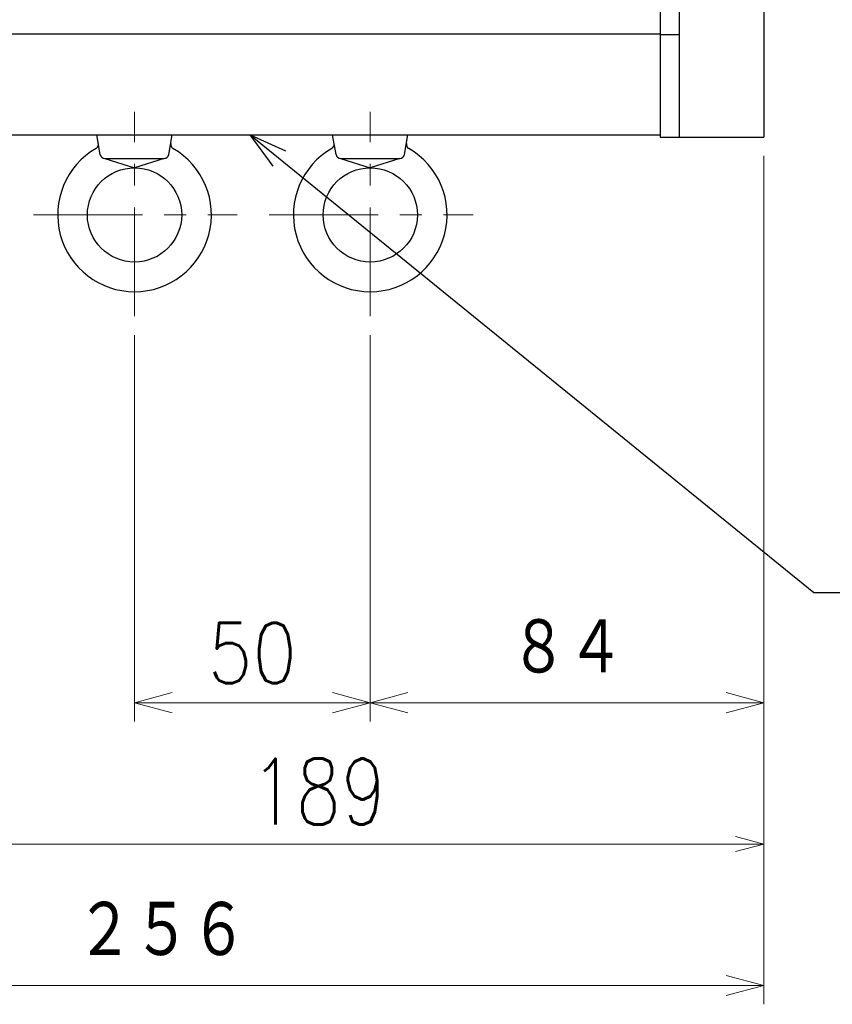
# Model space of a CAD drawing. Header units: millimetres. Extents: x 0 to 1735, y 0 to 1188.
# Tile 107 of 138: x 572 to 744, y 516 to 725. Entities that reach past the tile are written whole.
import ezdxf

# ---------------------------------------------------------------- set-up
doc = ezdxf.new("R2010")
doc.units = ezdxf.units.MM
doc.header["$LTSCALE"] = 0.727559
doc.linetypes.add('CENTER', pattern=[50.8, 31.75, -6.35, 6.35, -6.35])
doc.layers.add('NoLayerName_001', color=7, linetype='Continuous')
doc.layers.add('NoLayerName_002', color=7, linetype='Continuous')
doc.styles.get("Standard").update_dxf_attribs({"font": 'txt', "bigfont": 'extfont2'})
doc.dimstyles.get("Standard").update_dxf_attribs({"dimtxt": 2.5, "dimasz": 2.5, "dimexe": 1, "dimexo": 1, "dimtad": 1, "dimdec": 3, "dimzin": 0, "dimdsep": 46, "dimtxsty": 'Standard', "dimcen": 2.5, "dimadec": 3, "dimazin": 0, "dimtfac": 0.75, "dimtdec": 3, "dimtmove": 0, "dimatfit": 3, "dimfxl": 1, "dimarcsym": 0})

# ---------------------------------------------------------------- blocks, each defined once
blk = doc.blocks.new('_OPEN30')
at = {"color": 0, "linetype": 'ByBlock', "lineweight": -2}
for p, q in [((-1, 0.267949), (0, 0)), ((0, 0), (-1, -0.267949)), ((0, 0), (-1, 0))]:
    blk.add_line(p, q, dxfattribs=at)
blk = doc.blocks.new('*D144')
at = {"layer": 'Defpoints', "color": 0}
for p in [(730, 700), (541, 625.09), (730, 550)]:
    blk.add_point(p, dxfattribs=at)
at = {"layer": 'NoLayerName_001', "color": 0, "linetype": 'Continuous', "lineweight": 13}
for p, q in [((730, 696), (730, 546)), ((541, 621.09), (541, 546)), ((547, 550), (724, 550))]:
    blk.add_line(p, q, dxfattribs=at)
at = {"layer": 'NoLayerName_001', "color": 0, "lineweight": 13, "xscale": 6, "yscale": 6, "zscale": 6, "rotation": 180}
blk.add_blockref('_OPEN30', (541, 550), dxfattribs=at)
at = {"layer": 'NoLayerName_001', "color": 0, "lineweight": 13, "xscale": 6, "yscale": 6, "zscale": 6}
blk.add_blockref('_OPEN30', (730, 550), dxfattribs=at)
at = {"layer": 'NoLayerName_001', "color": 0, "lineweight": 13, "insert": (635.5, 561.15), "char_height": 14, "attachment_point": 5}
blk.add_mtext('\\W0.8000;189', dxfattribs=at)
blk = doc.blocks.new('*D145')
at = {"layer": 'Defpoints', "color": 0}
for p in [(730, 700), (646.5, 661.99), (730, 580)]:
    blk.add_point(p, dxfattribs=at)
at = {"layer": 'NoLayerName_001', "color": 0, "linetype": 'Continuous', "lineweight": 13}
for p, q in [((730, 696), (730, 576)), ((646.5, 657.99), (646.5, 576)), ((654.5, 580), (722, 580))]:
    blk.add_line(p, q, dxfattribs=at)
at = {"layer": 'NoLayerName_001', "color": 0, "lineweight": 13, "xscale": 8, "yscale": 8, "zscale": 8, "rotation": 180}
blk.add_blockref('_OPEN30', (646.5, 580), dxfattribs=at)
at = {"layer": 'NoLayerName_001', "color": 0, "lineweight": 13, "xscale": 8, "yscale": 8, "zscale": 8}
blk.add_blockref('_OPEN30', (730, 580), dxfattribs=at)
at = {"layer": 'NoLayerName_001', "color": 0, "lineweight": 13, "insert": (688.25, 591.58), "char_height": 12.8, "attachment_point": 5}
blk.add_mtext('\\W0.8594;８４', dxfattribs=at)
blk = doc.blocks.new('*D146')
at = {"layer": 'Defpoints', "color": 0}
for p in [(596.5, 661.99), (646.5, 661.99), (646.5, 580)]:
    blk.add_point(p, dxfattribs=at)
at = {"layer": 'NoLayerName_001', "color": 0, "linetype": 'Continuous', "lineweight": 13}
for p, q in [((596.5, 657.99), (596.5, 576)), ((646.5, 657.99), (646.5, 576)), ((604.5, 580), (638.5, 580))]:
    blk.add_line(p, q, dxfattribs=at)
at = {"layer": 'NoLayerName_001', "color": 0, "lineweight": 13, "xscale": 8, "yscale": 8, "zscale": 8, "rotation": 180}
blk.add_blockref('_OPEN30', (596.5, 580), dxfattribs=at)
at = {"layer": 'NoLayerName_001', "color": 0, "lineweight": 13, "xscale": 8, "yscale": 8, "zscale": 8}
blk.add_blockref('_OPEN30', (646.5, 580), dxfattribs=at)
at = {"layer": 'NoLayerName_001', "color": 0, "lineweight": 13, "insert": (621.5, 590.53), "char_height": 12.8, "attachment_point": 5}
blk.add_mtext('\\W0.8594;50', dxfattribs=at)
blk = doc.blocks.new('*D148')
at = {"layer": 'Defpoints', "color": 0}
for p in [(474.5, 727.5), (730, 700), (474.5, 520)]:
    blk.add_point(p, dxfattribs=at)
at = {"layer": 'NoLayerName_001', "color": 0, "linetype": 'Continuous', "lineweight": 13}
for p, q in [((474.5, 723.5), (474.5, 516)), ((730, 696), (730, 516)), ((722, 520), (482.5, 520))]:
    blk.add_line(p, q, dxfattribs=at)
at = {"layer": 'NoLayerName_001', "color": 0, "lineweight": 13, "xscale": 8, "yscale": 8, "zscale": 8, "rotation": 180}
blk.add_blockref('_OPEN30', (474.5, 520), dxfattribs=at)
at = {"layer": 'NoLayerName_001', "color": 0, "lineweight": 13, "xscale": 8, "yscale": 8, "zscale": 8}
blk.add_blockref('_OPEN30', (730, 520), dxfattribs=at)
at = {"layer": 'NoLayerName_001', "color": 0, "lineweight": 13, "insert": (602.25, 531.63), "char_height": 12.8, "attachment_point": 5}
blk.add_mtext('\\W0.8594;２５６', dxfattribs=at)

msp = doc.modelspace()

# ---------------------------------------------------------------- linework, layer by layer
at = {"layer": 'NoLayerName_001', "color": 7, "linetype": 'Continuous', "lineweight": 25}
for p, q in [((708, 880), (708, 700)), ((730, 880), (730, 700)), ((712, 732.75), (712, 700)), ((551, 721.94582692), (708, 721.94582692)), ((708, 721.7454214), (712, 721.7454214)), ((551, 700.5), (708, 700.5)), ((589.2359375, 696.32638476), (588.50001651, 700.5)), ((603.7640625, 696.32638476), (604.49998349, 700.5)), ((639.2359375, 696.32638476), (638.50001651, 700.5)), ((653.7640625, 696.32638476), (654.49998349, 700.5)), ((708, 700), (730, 700)), ((590.22075, 695.50000976), (602.77925, 695.50000976)), ((590.22075, 695.50000976), (596.49999589, 693.50001106)), ((602.77925, 695.50000976), (596.50000411, 693.50001106)), ((640.22075, 695.50000976), (652.77925, 695.50000976)), ((640.22075, 695.50000976), (646.49999589, 693.50001106)), ((652.77925, 695.50000976), (646.50000411, 693.50001106))]:
    msp.add_line(p, q, dxfattribs=at)
at = {"layer": 'NoLayerName_001', "color": 4, "linetype": 'CENTER', "lineweight": 13}
for p, q in [((596.5, 661.99350976), (596.5, 705.35307226)), ((646.5, 661.99350976), (646.5, 705.35307226)), ((575.08675475, 683.5), (618.29740879, 683.5)), ((625.08675475, 683.5), (668.29740879, 683.5))]:
    msp.add_line(p, q, dxfattribs=at)
at = {"layer": 'NoLayerName_001', "color": 7, "linetype": 'Continuous', "lineweight": 25}
for centre in [(596.5, 683.50000976), (646.5, 683.50000976)]:
    msp.add_circle(centre, 10, dxfattribs=at)
for centre, radius, start, end in [((587.84125, 698.47719726), 1, 300.0334671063, 10.000000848), ((605.15875, 698.47719726), 1, 169.9999993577, 239.9665330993), ((637.84125, 698.47719726), 1, 300.0334671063, 10.000000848), ((655.15875, 698.47719726), 1, 169.9999993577, 239.9665330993), ((596.5, 683.50000976), 16.3, 120.0335062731, 59.9665649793), ((590.22075, 696.50000976), 1, 190.0000004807, 269.9999998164), ((602.77925, 696.50000976), 1, 270.0000003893, 349.9999997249), ((646.5, 683.50000976), 16.3, 120.0335062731, 59.9665649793), ((640.22075, 696.50000976), 1, 190.0000004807, 269.9999998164), ((652.77925, 696.50000976), 1, 270.0000003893, 349.9999997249)]:
    msp.add_arc(centre, radius, start, end, dxfattribs=at)

# ---------------------------------------------------------------- dimensions: what is measured, and where the dimension line sits
at = {"layer": 'NoLayerName_001', "color": 3, "linetype": 'Continuous', "lineweight": 13}
dim = msp.add_linear_dim(base=(474.5, 520), p1=(730, 700), p2=(474.5, 727.50000156), angle=180, text='\\W0.8594;２５６', dimstyle='Standard', override={"dimtxt": 12.8, "dimasz": 8, "dimexe": 4, "dimexo": 4, "dimgap": 4, "dimdec": 8, "dimzin": 8, "dimblk": 'OPEN30', "dimclrd": 0, "dimclre": 0, "dimclrt": 0, "dimtp": 0, "dimtm": 0, "dimlwd": 13, "dimlwe": 13}, dxfattribs=at)
dim.commit()
dim.dimension.update_dxf_attribs({"geometry": '*D148', "text_midpoint": (602.25, 520), "dimtype": 160})
for base, p1, p2, text, override, picture, middle in [((730, 550), (541, 625.08824545), (730, 700), '\\W0.8000;<>', {"dimtxt": 14, "dimasz": 6, "dimexe": 4, "dimexo": 4, "dimgap": 4, "dimzin": 8, "dimblk": 'OPEN30', "dimclrd": 0, "dimclre": 0, "dimclrt": 0, "dimtp": 0, "dimtm": 0, "dimlwd": 13, "dimlwe": 13}, '*D144', (635.5, 550)), ((730, 580), (646.5, 661.99350976), (730, 700), '\\W0.8594;８４', {"dimtxt": 12.8, "dimasz": 8, "dimexe": 4, "dimexo": 4, "dimgap": 4, "dimdec": 8, "dimzin": 8, "dimblk": 'OPEN30', "dimclrd": 0, "dimclre": 0, "dimclrt": 0, "dimtp": 0, "dimtm": 0, "dimlwd": 13, "dimlwe": 13}, '*D145', (688.25, 580)), ((646.5, 580), (596.5, 661.9935097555), (646.5, 661.9935097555), '\\W0.8594;<>', {"dimtxt": 12.8, "dimasz": 8, "dimexe": 4, "dimexo": 4, "dimgap": 4, "dimdec": 8, "dimzin": 8, "dimblk": 'OPEN30', "dimclrd": 0, "dimclre": 0, "dimclrt": 0, "dimtp": 0, "dimtm": 0, "dimlwd": 13, "dimlwe": 13}, '*D146', (621.5, 580))]:
    dim = msp.add_linear_dim(base=base, p1=p1, p2=p2, text=text, dimstyle='Standard', override=override, dxfattribs=at)
    dim.commit()
    dim.dimension.update_dxf_attribs({"geometry": picture, "text_midpoint": middle, "dimtype": 160})

# ---------------------------------------------------------------- leaders
at = {"layer": 'NoLayerName_002', "color": 3, "linetype": 'Continuous', "lineweight": 13, "annotation_type": 0, "has_hookline": 1, "hookline_direction": 0, "text_width": 98.181136}
msp.add_leader([(621, 700.5), (740.57499981, 603.375), (748.57499981, 603.375)], dimstyle='Standard', override={"dimtxt": 12.8, "dimasz": 8, "dimldrblk": 'OPEN30'}, dxfattribs=at)

doc.saveas('drawing.dxf')
